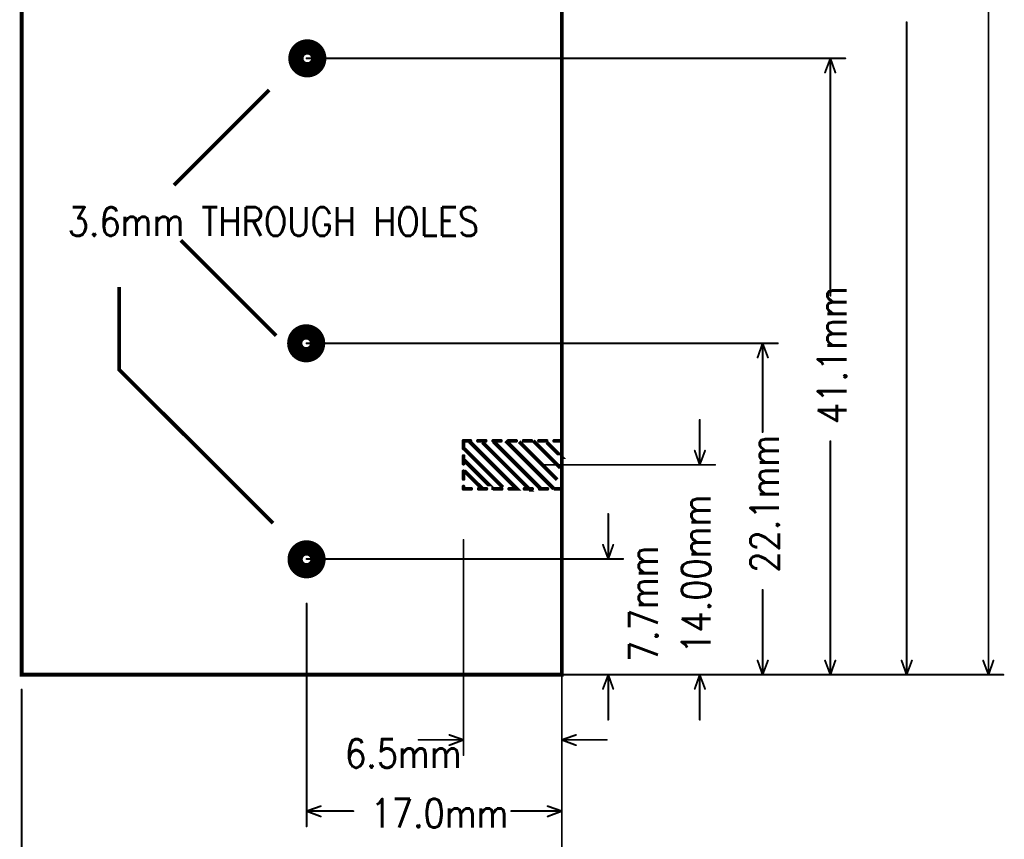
# Model space of a CAD drawing. Extents: x 2.21 to 9.98, y 0.91 to 8.6.
# Tile 3 of 17: x 5.09 to 7.68, y 3.51 to 5.66. Entities that reach past the tile are written whole.
import ezdxf

# ---------------------------------------------------------------- set-up
doc = ezdxf.new("R2010")
doc.units = 0
doc.header["$LTSCALE"] = 25
doc.layers.get('0').update_dxf_attribs({"linetype": 'CONTINUOUS'})
doc.styles.get("Standard").update_dxf_attribs({"font": 'simplex'})

# ---------------------------------------------------------------- blocks, each defined once
blk = doc.blocks.new('DISC')
at = {"color": 0, "const_width": 0.5}
blk.add_lwpolyline([(0, 0.25, 1), (0, -0.25, 1)], format="xyb", close=True, dxfattribs=at)

msp = doc.modelspace()

# ---------------------------------------------------------------- linework, layer by layer
at = {"color": 3}
for points, const_width in [([(5.096, 3.937), (5.096, 8.213), (6.514, 8.213), (6.514, 3.937), (5.096, 3.937)], 0.01), ([(7.634, 3.937), (7.634, 5.83)], 0.005), ([(7.419, 3.937), (7.419, 5.65)], 0.005), ([(5.844, 5.555), (7.258, 5.555)], 0.005), ([(7.219, 5.555), (7.205, 5.518)], 0.005), ([(7.219, 4.932), (7.219, 5.555)], 0.005), ([(7.219, 5.555), (7.232, 5.518)], 0.005), ([(5.746, 5.472), (5.496, 5.222)], 0.01), ([(5.764, 4.827), (5.514, 5.077)], 0.01), ([(5.352, 4.955), (5.352, 4.738), (5.756, 4.335)], 0.01), ([(5.844, 4.807), (7.081, 4.807)], 0.005), ([(7.041, 4.807), (7.028, 4.77)], 0.005), ([(7.041, 4.574), (7.041, 4.807)], 0.005), ([(7.041, 4.807), (7.055, 4.77)], 0.005), ([(6.876, 4.488), (6.876, 4.606)], 0.005), ([(6.274, 4.551), (6.256, 4.551)], 0.01), ([(6.256, 4.551), (6.256, 4.531)], 0.01), ([(6.272, 4.549), (6.396, 4.425), (6.394, 4.425)], 0.01), ([(6.314, 4.551), (6.294, 4.551)], 0.01), ([(6.306, 4.547), (6.43, 4.423), (6.428, 4.423)], 0.01), ([(6.354, 4.551), (6.334, 4.551)], 0.01), ([(6.335, 4.549), (6.459, 4.425)], 0.01), ([(6.367, 4.551), (6.493, 4.425)], 0.01), ([(6.394, 4.551), (6.374, 4.551)], 0.01), ([(6.402, 4.549), (6.502, 4.449)], 0.01), ([(6.434, 4.551), (6.414, 4.551)], 0.01), ([(6.439, 4.551), (6.51, 4.48)], 0.01), ([(6.474, 4.551), (6.454, 4.551)], 0.01), ([(6.475, 4.547), (6.514, 4.508), (6.512, 4.508)], 0.01), ([(6.514, 4.551), (6.494, 4.551)], 0.01), ([(6.514, 4.545), (6.514, 4.551)], 0.01), ([(7.219, 3.937), (7.219, 4.55)], 0.005), ([(6.258, 4.53), (6.359, 4.429)], 0.01), ([(6.514, 4.505), (6.514, 4.525)], 0.01), ([(6.876, 4.488), (6.863, 4.525)], 0.005), ([(6.876, 4.488), (6.89, 4.525)], 0.005), ([(6.256, 4.511), (6.256, 4.491)], 0.01), ([(6.258, 4.5), (6.331, 4.427), (6.329, 4.427)], 0.01), ([(6.256, 4.471), (6.256, 4.451)], 0.01), ([(6.258, 4.472), (6.306, 4.425), (6.304, 4.425)], 0.01), ([(6.469, 4.488), (6.916, 4.488)], 0.005), ([(6.514, 4.465), (6.514, 4.485)], 0.01), ([(6.514, 4.425), (6.514, 4.445)], 0.01), ([(6.256, 4.431), (6.256, 4.425)], 0.01), ([(6.256, 4.425), (6.276, 4.425)], 0.01), ([(6.296, 4.425), (6.316, 4.425)], 0.01), ([(6.336, 4.425), (6.356, 4.425)], 0.01), ([(6.376, 4.425), (6.396, 4.425)], 0.01), ([(6.416, 4.425), (6.436, 4.425)], 0.01), ([(6.456, 4.425), (6.476, 4.425)], 0.01), ([(6.496, 4.425), (6.514, 4.425)], 0.01), ([(6.636, 4.241), (6.636, 4.359)], 0.005), ([(6.256, 4.291), (6.256, 3.726)], 0.005), ([(6.514, 4.291), (6.514, 3.726)], 0.005), ([(6.636, 4.241), (6.622, 4.278)], 0.005), ([(6.636, 4.241), (6.649, 4.278)], 0.005), ([(5.844, 4.241), (6.675, 4.241)], 0.005), ([(7.041, 3.937), (7.041, 4.16)], 0.005), ([(5.844, 4.124), (5.844, 3.539)], 0.005), ([(6.514, 4.124), (6.514, 3.539)], 0.005), ([(7.041, 3.937), (7.028, 3.974)], 0.005), ([(7.041, 3.937), (7.055, 3.974)], 0.005), ([(7.219, 3.937), (7.205, 3.974)], 0.005), ([(7.219, 3.937), (7.232, 3.974)], 0.005), ([(7.419, 3.937), (7.406, 3.974)], 0.005), ([(7.419, 3.937), (7.433, 3.974)], 0.005), ([(7.634, 3.937), (7.62, 3.974)], 0.005), ([(7.634, 3.937), (7.647, 3.974)], 0.005), ([(5.844, 3.937), (7.258, 3.937)], 0.005), ([(5.844, 3.937), (6.675, 3.937)], 0.005), ([(5.844, 3.937), (7.081, 3.937)], 0.005), ([(6.469, 3.937), (6.916, 3.937)], 0.005), ([(6.469, 3.937), (7.459, 3.937)], 0.005), ([(6.553, 3.937), (7.673, 3.937)], 0.005), ([(6.636, 3.937), (6.622, 3.9)], 0.005), ([(6.636, 3.937), (6.636, 3.819)], 0.005), ([(6.636, 3.937), (6.649, 3.9)], 0.005), ([(6.876, 3.937), (6.863, 3.9)], 0.005), ([(6.876, 3.937), (6.876, 3.819)], 0.005), ([(6.876, 3.937), (6.89, 3.9)], 0.005), ([(5.096, 3.898), (5.096, 3.358)], 0.005), ([(6.514, 3.898), (6.514, 3.358)], 0.005), ([(6.256, 3.766), (6.219, 3.779)], 0.005), ([(6.514, 3.766), (6.551, 3.779)], 0.005), ([(6.256, 3.766), (6.138, 3.766)], 0.005), ([(6.256, 3.766), (6.219, 3.752)], 0.005), ([(6.514, 3.766), (6.632, 3.766)], 0.005), ([(6.514, 3.766), (6.551, 3.752)], 0.005), ([(5.844, 3.579), (5.881, 3.592)], 0.005), ([(6.514, 3.579), (6.477, 3.592)], 0.005), ([(5.844, 3.579), (5.967, 3.579)], 0.005), ([(5.844, 3.579), (5.881, 3.565)], 0.005), ([(6.381, 3.579), (6.514, 3.579)], 0.005), ([(6.514, 3.579), (6.477, 3.565)], 0.005)]:
    msp.add_lwpolyline(points, dxfattribs=dict(at, const_width=const_width))
at = {"color": 2, "const_width": 0.04}
for points in [[(5.846, 5.525, -1), (5.846, 5.585, -1), (5.846, 5.525)], [(5.843, 4.777, -1), (5.843, 4.837, -1), (5.843, 4.777)], [(5.844, 4.21, -1), (5.844, 4.27, -1), (5.844, 4.21)]]:
    msp.add_lwpolyline(points, format="xyb", dxfattribs=at)

# ---------------------------------------------------------------- block references
at = {"color": 3}
for p, xscale, yscale in [((7.419, 5.65), 0.005, 0.005), ((5.844, 5.555), 0.005, 0.005), ((7.219, 5.555), 0.005, 0.005), ((7.219, 5.555), 0.005, 0.005), ((7.219, 5.555), 0.005, 0.005), ((7.258, 5.555), 0.005, 0.005), ((7.205, 5.518), 0.005, 0.005), ((7.232, 5.518), 0.005, 0.005), ((7.219, 4.932), 0.005, 0.005), ((5.844, 4.807), 0.005, 0.005), ((7.041, 4.807), 0.005, 0.005), ((7.041, 4.807), 0.005, 0.005), ((7.041, 4.807), 0.005, 0.005), ((7.081, 4.807), 0.005, 0.005), ((7.028, 4.77), 0.005, 0.005), ((7.055, 4.77), 0.005, 0.005), ((6.876, 4.606), 0.005, 0.005), ((7.041, 4.574), 0.005, 0.005), ((6.256, 4.551), 0.01, 0.01), ((6.256, 4.551), 0.01, 0.01), ((6.274, 4.551), 0.01, 0.01), ((6.294, 4.551), 0.01, 0.01), ((6.314, 4.551), 0.01, 0.01), ((6.334, 4.551), 0.01, 0.01), ((6.354, 4.551), 0.01, 0.01), ((6.374, 4.551), 0.01, 0.01), ((6.394, 4.551), 0.01, 0.01), ((6.414, 4.551), 0.01, 0.01), ((6.434, 4.551), 0.01, 0.01), ((6.454, 4.551), 0.01, 0.01), ((6.474, 4.551), 0.01, 0.01), ((6.494, 4.551), 0.01, 0.01), ((6.514, 4.551), 0.01, 0.01), ((6.514, 4.551), 0.01, 0.01), ((6.514, 4.545), 0.01, 0.01), ((7.219, 4.55), 0.005, 0.005), ((6.256, 4.531), 0.01, 0.01), ((6.514, 4.525), 0.01, 0.01), ((6.863, 4.525), 0.005, 0.005), ((6.89, 4.525), 0.005, 0.005), ((6.256, 4.511), 0.01, 0.01), ((6.514, 4.505), 0.01, 0.01), ((6.256, 4.491), 0.01, 0.01), ((6.256, 4.471), 0.01, 0.01), ((6.469, 4.488), 0.005, 0.005), ((6.514, 4.485), 0.01, 0.01), ((6.876, 4.488), 0.005, 0.005), ((6.876, 4.488), 0.005, 0.005), ((6.876, 4.488), 0.005, 0.005), ((6.916, 4.488), 0.005, 0.005), ((6.256, 4.451), 0.01, 0.01), ((6.514, 4.465), 0.01, 0.01), ((6.514, 4.445), 0.01, 0.01), ((6.256, 4.431), 0.01, 0.01), ((6.256, 4.425), 0.01, 0.01), ((6.256, 4.425), 0.01, 0.01), ((6.276, 4.425), 0.01, 0.01), ((6.296, 4.425), 0.01, 0.01), ((6.316, 4.425), 0.01, 0.01), ((6.336, 4.425), 0.01, 0.01), ((6.356, 4.425), 0.01, 0.01), ((6.376, 4.425), 0.01, 0.01), ((6.396, 4.425), 0.01, 0.01), ((6.416, 4.425), 0.01, 0.01), ((6.436, 4.425), 0.01, 0.01), ((6.456, 4.425), 0.01, 0.01), ((6.476, 4.425), 0.01, 0.01), ((6.496, 4.425), 0.01, 0.01), ((6.514, 4.425), 0.01, 0.01), ((6.514, 4.425), 0.01, 0.01), ((6.636, 4.359), 0.005, 0.005), ((6.256, 4.291), 0.005, 0.005), ((6.514, 4.291), 0.005, 0.005), ((6.622, 4.278), 0.005, 0.005), ((6.649, 4.278), 0.005, 0.005), ((5.844, 4.241), 0.005, 0.005), ((6.636, 4.241), 0.005, 0.005), ((6.636, 4.241), 0.005, 0.005), ((6.636, 4.241), 0.005, 0.005), ((6.675, 4.241), 0.005, 0.005), ((7.041, 4.16), 0.005, 0.005), ((5.844, 4.124), 0.005, 0.005), ((6.514, 4.124), 0.005, 0.005), ((7.028, 3.974), 0.005, 0.005), ((7.055, 3.974), 0.005, 0.005), ((7.205, 3.974), 0.005, 0.005), ((7.232, 3.974), 0.005, 0.005), ((7.406, 3.974), 0.005, 0.005), ((7.433, 3.974), 0.005, 0.005), ((7.62, 3.974), 0.005, 0.005), ((7.647, 3.974), 0.005, 0.005), ((5.844, 3.937), 0.005, 0.005), ((5.844, 3.937), 0.005, 0.005), ((5.844, 3.937), 0.005, 0.005), ((6.469, 3.937), 0.005, 0.005), ((6.469, 3.937), 0.005, 0.005), ((6.553, 3.937), 0.005, 0.005), ((6.636, 3.937), 0.005, 0.005), ((6.636, 3.937), 0.005, 0.005), ((6.636, 3.937), 0.005, 0.005), ((6.675, 3.937), 0.005, 0.005), ((6.876, 3.937), 0.005, 0.005), ((6.876, 3.937), 0.005, 0.005), ((6.876, 3.937), 0.005, 0.005), ((6.916, 3.937), 0.005, 0.005), ((7.041, 3.937), 0.005, 0.005), ((7.041, 3.937), 0.005, 0.005), ((7.041, 3.937), 0.005, 0.005), ((7.081, 3.937), 0.005, 0.005), ((7.219, 3.937), 0.005, 0.005), ((7.219, 3.937), 0.005, 0.005), ((7.219, 3.937), 0.005, 0.005), ((7.258, 3.937), 0.005, 0.005), ((7.419, 3.937), 0.005, 0.005), ((7.419, 3.937), 0.005, 0.005), ((7.419, 3.937), 0.005, 0.005), ((7.459, 3.937), 0.005, 0.005), ((7.634, 3.937), 0.005, 0.005), ((7.634, 3.937), 0.005, 0.005), ((7.634, 3.937), 0.005, 0.005), ((7.673, 3.937), 0.005, 0.005), ((5.096, 3.898), 0.005, 0.005), ((6.514, 3.898), 0.005, 0.005), ((6.622, 3.9), 0.005, 0.005), ((6.649, 3.9), 0.005, 0.005), ((6.863, 3.9), 0.005, 0.005), ((6.89, 3.9), 0.005, 0.005), ((6.636, 3.819), 0.005, 0.005), ((6.876, 3.819), 0.005, 0.005), ((6.219, 3.779), 0.005, 0.005), ((6.551, 3.779), 0.005, 0.005), ((6.138, 3.766), 0.005, 0.005), ((6.219, 3.752), 0.005, 0.005), ((6.256, 3.766), 0.005, 0.005), ((6.256, 3.766), 0.005, 0.005), ((6.256, 3.766), 0.005, 0.005), ((6.514, 3.766), 0.005, 0.005), ((6.514, 3.766), 0.005, 0.005), ((6.514, 3.766), 0.005, 0.005), ((6.551, 3.752), 0.005, 0.005), ((6.632, 3.766), 0.005, 0.005), ((6.256, 3.726), 0.005, 0.005), ((6.514, 3.726), 0.005, 0.005), ((5.881, 3.592), 0.005, 0.005), ((6.477, 3.592), 0.005, 0.005), ((5.844, 3.579), 0.005, 0.005), ((5.844, 3.579), 0.005, 0.005), ((5.844, 3.579), 0.005, 0.005), ((5.881, 3.565), 0.005, 0.005), ((5.967, 3.579), 0.005, 0.005), ((6.381, 3.579), 0.005, 0.005), ((6.477, 3.565), 0.005, 0.005), ((6.514, 3.579), 0.005, 0.005), ((6.514, 3.579), 0.005, 0.005), ((6.514, 3.579), 0.005, 0.005), ((5.844, 3.539), 0.005, 0.005), ((6.514, 3.539), 0.005, 0.005)]:
    msp.add_blockref('DISC', p, dxfattribs=dict(at, xscale=xscale, yscale=yscale))

# ---------------------------------------------------------------- texts
at = {"color": 3, "width": 0.866}
for s, p in [('3.6mm THROUGH HOLES', (5.217, 5.089)), ('6.5mm', (5.945, 3.693)), ('17.0mm', (6.012, 3.536))]:
    msp.add_text(s, height=0.075, dxfattribs=at).set_placement(p)
for s, p in [('41.1mm', (7.261, 4.595)), ('22.1mm', (7.084, 4.205)), ('14.00mm', (6.904, 3.992)), ('7.7mm', (6.766, 3.97))]:
    msp.add_text(s, height=0.075, rotation=90, dxfattribs=at).set_placement(p)

doc.saveas('drawing.dxf')
